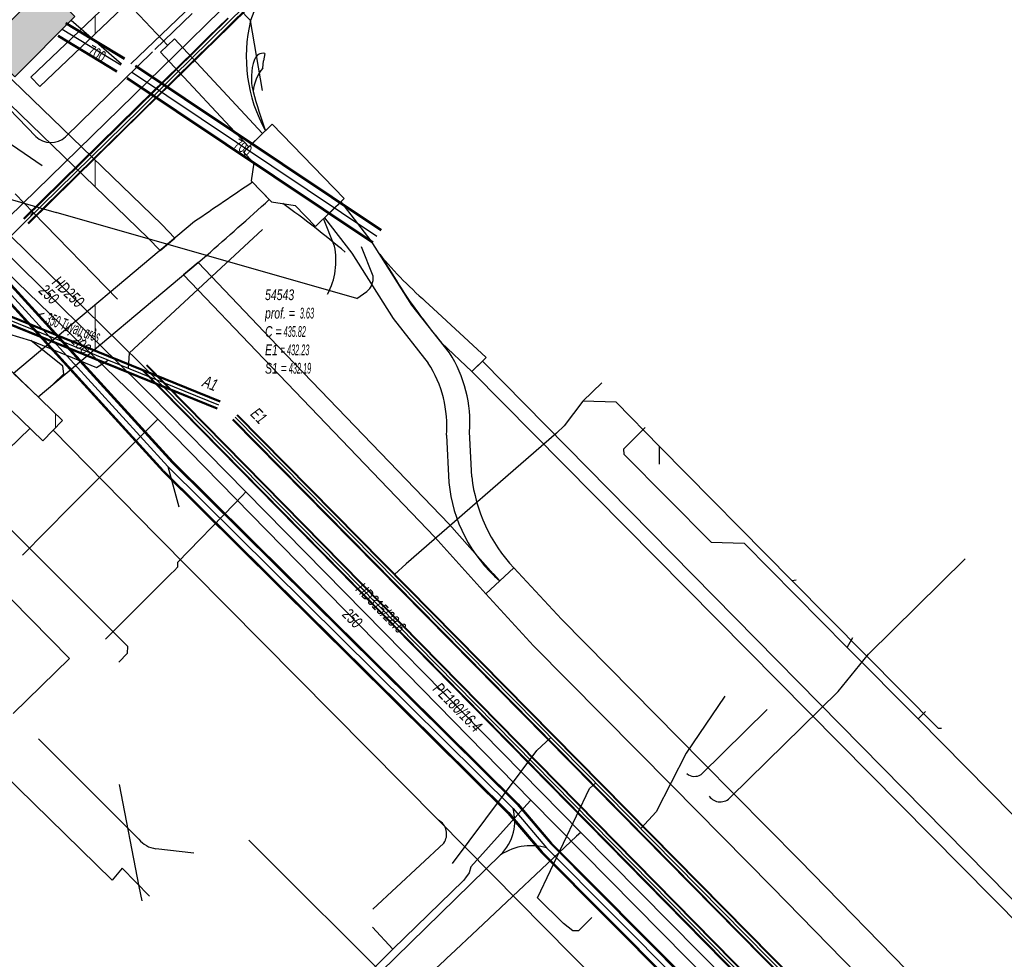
# Model space of a CAD drawing. Header units: metres. Extents: x 2695563 to 2696938, y 1260544 to 1262032.
# Tile 50 of 256: x 2695857 to 2695903, y 1261090 to 1261135. Entities that reach past the tile are written whole.
import ezdxf

# ---------------------------------------------------------------- set-up
doc = ezdxf.new("R2010")
doc.units = ezdxf.units.M
doc.header["$LTSCALE"] = 100
doc.linetypes.add('AUSGEZOGEN', pattern=[0])
for name, color, linetype in [('Eau portable_Cadastre des conduites_Conduite', 171, 'AUSGEZOGEN'), ('Eau potable_Cadastre des conduites_Conduite_Texte', 171, 'AUSGEZOGEN'), ('EU_Cadastre des conduites', 24, 'AUSGEZOGEN'), ('EU_Cadastre des conduites – Texte', 7, 'AUSGEZOGEN'), ('EU_Cadastre des conduites_Regard normalisé – Texte', 24, 'AUSGEZOGEN'), ('EU_Cadastre des conduites_Texte entrée-sortie', 24, 'AUSGEZOGEN'), ('Gaz_Cadastre des conduites_Conduite', 32, 'AUSGEZOGEN'), ('Gaz_Cadastre des conduites_Conduite_Texte', 32, 'AUSGEZOGEN'), ('Réseau électrique_Cadastre des conduite_Bord du tracé', 1, 'AUSGEZOGEN'), ('Réseau électrique_Cadastre des conduite_Tronçon de tracé', 1, 'AUSGEZOGEN'), ('Réseau électrique_Cadastre des conduites_Ouvrage_Surface-Ligne-Point', 1, 'AUSGEZOGEN'), ('TV_Cadastre des conduites_CONDUITE', 92, 'AUSGEZOGEN'), ('Télécommunications_SW_Cadastre des conduites_Bord du tracé', 94, 'AUSGEZOGEN'), ('Télécommunications_SW_Cadastre des conduites_Bord du tracé_Texte', 94, 'AUSGEZOGEN'), ('Télécommunications_SW_Cadastre des conduites_Ouvrage', 94, 'AUSGEZOGEN')]:
    doc.layers.add(name, color=color, linetype=linetype)
doc.styles.add('ARIAL', font='arial.ttf')
pattern_1 = [(0, (2703955, 1269100), (4050, 4050), [4050, -4050]), (90, (2703955, 1269100), (-4050, 4050), [4050, -4050])]
pattern_2 = [(0, (2708005, 1273150), (6075, 6075), [6075, -6075]), (90, (2708005, 1273150), (-6075, 6075), [6075, -6075])]

# ---------------------------------------------------------------- blocks, each defined once
blk = doc.blocks.new('COMPLEXOBJECT_1747')
at = {"layer": 'Réseau électrique_Cadastre des conduite_Bord du tracé', "color": 1, "linetype": 'AUSGEZOGEN', "transparency": 33554687}
blk.add_line((5867.786, 11126.301), (5866.993, 11127.119), dxfattribs=at)
blk.add_lwpolyline([(5864.277, 11125.27), (5855.779, 11118.145), (5856.93, 11117.04), (5864.834, 11123.677)], dxfattribs=at)
for centre, radius, start, end in [((6286.891, 10507.411), 748.566, 124.12053, 124.372016), ((5560.435, 11469.098), 460.407, 311.38778, 311.8793)]:
    blk.add_arc(centre, radius, start, end, dxfattribs=at)
blk = doc.blocks.new('COMPLEXOBJECT_1765')
at = {"layer": 'Réseau électrique_Cadastre des conduite_Bord du tracé', "color": 1, "linetype": 'AUSGEZOGEN', "transparency": 33554687}
for p, q in [((5872.97, 11123.734), (5873.737, 11122.522)), ((5877.962, 11118.887), (5875.281, 11121.38))]:
    blk.add_line(p, q, dxfattribs=at)
blk.add_lwpolyline([(5875.871, 11119.585), (5877.297, 11118.231), (5877.962, 11118.887)], dxfattribs=at)
for centre, radius, start, end in [((5889.103, 11137.261), 21.054, 219.9787, 228.9651), ((5896.594, 11136.886), 26.996, 212.1464, 219.8573)]:
    blk.add_arc(centre, radius, start, end, dxfattribs=at)
blk = doc.blocks.new('COMPLEXOBJECT_1863')
at = {"layer": 'Réseau électrique_Cadastre des conduite_Bord du tracé', "color": 1, "linetype": 'AUSGEZOGEN', "transparency": 33554687}
for p, q in [((5876.111, 11115.24), (5876.221, 11113.032)), ((5877.289, 11113.298), (5877.185, 11115.401)), ((5878.611, 11108.409), (5879.272, 11109.02))]:
    blk.add_line(p, q, dxfattribs=at)
blk.add_lwpolyline([(5876.242, 11119.114), (5874.481, 11121.344), (5872.568, 11124.37), (5871.155, 11126.205), (5870.38, 11125.453), (5871.655, 11123.792), (5873.599, 11120.72), (5875.252, 11118.626)], dxfattribs=at)
for centre, radius, start, end in [((5871.189, 11115.854), 6.013, 355.6751, 32.8254), ((5870.636, 11115.653), 5.491, 355.6862, 32.7841), ((5884.707, 11114.138), 7.465, 186.4587, 223.28), ((5883.112, 11113.665), 6.92, 185.2507, 229.4255)]:
    blk.add_arc(centre, radius, start, end, dxfattribs=at)
blk = doc.blocks.new('COMPLEXOBJECT_2218')
at = {"layer": 'Réseau électrique_Cadastre des conduite_Tronçon de tracé', "color": 1, "linetype": 'AUSGEZOGEN', "transparency": 33554687}
blk.add_lwpolyline([(5848.126, 11138.241), (5851.531, 11134.745), (5852.181, 11134.065), (5856.816, 11129.271)], dxfattribs=at)
blk.add_arc((5847.367, 11137.527), 1.042, 43.2315, 133.8289, dxfattribs=at)
blk = doc.blocks.new('COMPLEXOBJECT_2219')
at = {"layer": 'Réseau électrique_Cadastre des conduite_Tronçon de tracé', "color": 1, "linetype": 'AUSGEZOGEN', "transparency": 33554687}
blk.add_line((5870.85, 11124.121), (5870.336, 11125.41), dxfattribs=at)
blk.add_arc((5867.534, 11123.449), 3.383, 332.1637, 11.4622, dxfattribs=at)
blk = doc.blocks.new('COMPLEXOBJECT_2220')
at = {"layer": 'Réseau électrique_Cadastre des conduite_Tronçon de tracé', "color": 1, "linetype": 'AUSGEZOGEN', "transparency": 33554687}
blk.add_line((5871.894, 11121.657), (5872.369, 11121.994), dxfattribs=at)
blk.add_arc((5871.896, 11122.599), 0.768, 308.0137, 7.828, dxfattribs=at)
blk = doc.blocks.new('COMPLEXOBJECT_2509')
at = {"layer": 'Réseau électrique_Cadastre des conduite_Tronçon de tracé', "color": 1, "linetype": 'AUSGEZOGEN', "transparency": 33554687}
for p, q in [((5861.658, 11096.279), (5856.952, 11101)), ((5864.239, 11095.628), (5862.456, 11095.836))]:
    blk.add_line(p, q, dxfattribs=at)
blk.add_arc((5862.631, 11097.091), 1.267, 219.8532, 262.0742, dxfattribs=at)
blk = doc.blocks.new('COMPLEXOBJECT_2667')
at = {"layer": 'Réseau électrique_Cadastre des conduite_Tronçon de tracé', "color": 1, "linetype": 'AUSGEZOGEN', "transparency": 33554687}
for centre, radius, start, end in [((5867.5, 11132.743), 0.429, 80.7272, 162.2869), ((5869.37, 11132.034), 2.429, 159.7678, 195.7212)]:
    blk.add_arc(centre, radius, start, end, dxfattribs=at)
blk = doc.blocks.new('COMPLEXOBJECT_2668')
at = {"layer": 'Réseau électrique_Cadastre des conduite_Tronçon de tracé', "color": 1, "linetype": 'AUSGEZOGEN', "transparency": 33554687}
blk.add_line((5867.485, 11132.475), (5867.518, 11132.822), dxfattribs=at)
blk.add_arc((5868.962, 11131.223), 1.936, 139.7183, 175.4795, dxfattribs=at)
blk = doc.blocks.new('COMPLEXOBJECT_2671')
at = {"layer": 'Réseau électrique_Cadastre des conduite_Tronçon de tracé', "color": 1, "linetype": 'AUSGEZOGEN', "transparency": 33554687}
blk.add_line((5872.653, 11092.999), (5875.979, 11096.103), dxfattribs=at)
blk.add_arc((5875.373, 11096.528), 0.74, 324.9735, 61.0782, dxfattribs=at)
blk = doc.blocks.new('COMPLEXOBJECT_2810')
at = {"layer": 'Télécommunications_SW_Cadastre des conduites_Bord du tracé', "color": 94, "linetype": 'AUSGEZOGEN', "transparency": 33554687}
for centre, radius, start, end in [((5877.118, 11097.134), 2.194, 346.2097, 15.5436), ((5877.106, 11097.131), 2.205, 314.113, 346.3508)]:
    blk.add_arc(centre, radius, start, end, dxfattribs=at)
blk = doc.blocks.new('COMPLEXOBJECT_2811')
at = {"layer": 'Télécommunications_SW_Cadastre des conduites_Bord du tracé', "color": 94, "linetype": 'AUSGEZOGEN', "transparency": 33554687}
for centre, start, end in [((5880.08, 11093.356), 97.0938, 123.2845), ((5880.083, 11093.357), 74.1626, 97.1744)]:
    blk.add_arc(centre, 2.622, start, end, dxfattribs=at)

msp = doc.modelspace()

# ---------------------------------------------------------------- hatches: boundary and pattern name
at = {"layer": 'Réseau électrique_Cadastre des conduite_Bord du tracé', "lineweight": 18, "transparency": 33554687}
h = msp.add_hatch(dxfattribs=at)
h.set_pattern_fill('MUSTER', color=1, scale=6075, style=0, pattern_type=2)
h.set_pattern_definition(pattern_2)
h.paths.add_polyline_path([(2695857.975, 1261131.426), (2695906.206, 1261177.304), (2695905.786, 1261177.765), (2695857.561, 1261131.861)], flags=0)
h = msp.add_hatch(dxfattribs=at)
h.set_pattern_fill('MUSTER', color=1, scale=6075, style=0, pattern_type=2)
h.set_pattern_definition(pattern_2)
h.paths.add_polyline_path([(2695864.308, 1261133.654), (2695863.646, 1261133.038), (2695867.792, 1261128.582), (2695868.441, 1261129.213)], flags=0)
h = msp.add_hatch(dxfattribs=at)
h.set_pattern_fill('MUSTER', color=1, scale=6075, style=0, pattern_type=2)
h.set_pattern_definition(pattern_2)
h.paths.add_polyline_path([(2695855.442, 1261133.06), (2695854.794, 1261132.464), (2695856.054, 1261131.081), (2695863.065, 1261124.307), (2695863.626, 1261123.721), (2695864.318, 1261124.301), (2695863.703, 1261124.943), (2695856.698, 1261131.711)], flags=0)
h = msp.add_hatch(dxfattribs=at)
h.set_pattern_fill('MUSTER', color=1, scale=6075, style=0, pattern_type=2)
h.set_pattern_definition(pattern_2)
h.paths.add_polyline_path([(2695867.963, 1261126.929), (2695867.875, 1261126.87), (2695867.788, 1261126.81), (2695867.7, 1261126.751), (2695867.612, 1261126.691), (2695867.524, 1261126.632), (2695867.437, 1261126.572), (2695867.349, 1261126.513), (2695867.261, 1261126.453), (2695867.174, 1261126.393), (2695867.086, 1261126.334), (2695866.998, 1261126.274), (2695866.911, 1261126.215), (2695866.823, 1261126.155), (2695866.735, 1261126.095), (2695866.648, 1261126.036), (2695866.56, 1261125.976), (2695866.473, 1261125.917), (2695866.385, 1261125.857), (2695866.297, 1261125.797), (2695866.21, 1261125.737), (2695866.122, 1261125.678), (2695866.035, 1261125.618), (2695865.947, 1261125.558), (2695865.86, 1261125.499), (2695865.772, 1261125.439), (2695865.685, 1261125.379), (2695865.597, 1261125.319), (2695865.509, 1261125.259), (2695865.422, 1261125.2), (2695865.334, 1261125.14), (2695865.247, 1261125.08), (2695856.749, 1261117.955), (2695857.9, 1261116.85), (2695865.804, 1261123.487), (2695865.9, 1261123.571), (2695865.995, 1261123.656), (2695866.091, 1261123.74), (2695866.186, 1261123.824), (2695866.282, 1261123.909), (2695866.377, 1261123.993), (2695866.473, 1261124.077), (2695866.568, 1261124.162), (2695866.663, 1261124.246), (2695866.759, 1261124.331), (2695866.854, 1261124.415), (2695866.949, 1261124.5), (2695867.045, 1261124.584), (2695867.14, 1261124.669), (2695867.235, 1261124.754), (2695867.33, 1261124.838), (2695867.426, 1261124.923), (2695867.521, 1261125.008), (2695867.616, 1261125.092), (2695867.711, 1261125.177), (2695867.806, 1261125.262), (2695867.901, 1261125.347), (2695867.996, 1261125.431), (2695868.091, 1261125.516), (2695868.186, 1261125.601), (2695868.281, 1261125.686), (2695868.376, 1261125.771), (2695868.471, 1261125.856), (2695868.566, 1261125.941), (2695868.661, 1261126.026), (2695868.756, 1261126.111)], flags=0)
h = msp.add_hatch(dxfattribs=at)
h.set_pattern_fill('MUSTER', color=1, scale=6075, style=0, pattern_type=2)
h.set_pattern_definition(pattern_2)
h.paths.add_polyline_path([(2695880.242, 1261108.83), (2695880.137, 1261108.944), (2695880.035, 1261109.06), (2695879.934, 1261109.178), (2695879.837, 1261109.298), (2695879.742, 1261109.42), (2695879.649, 1261109.544), (2695879.559, 1261109.67), (2695879.472, 1261109.797), (2695879.387, 1261109.927), (2695879.305, 1261110.058), (2695879.226, 1261110.191), (2695879.149, 1261110.326), (2695879.076, 1261110.462), (2695879.005, 1261110.599), (2695878.937, 1261110.738), (2695878.872, 1261110.879), (2695878.81, 1261111.02), (2695878.75, 1261111.163), (2695878.694, 1261111.308), (2695878.641, 1261111.453), (2695878.591, 1261111.599), (2695878.543, 1261111.747), (2695878.499, 1261111.895), (2695878.458, 1261112.044), (2695878.42, 1261112.194), (2695878.386, 1261112.345), (2695878.354, 1261112.497), (2695878.326, 1261112.649), (2695878.3, 1261112.801), (2695878.278, 1261112.954), (2695878.259, 1261113.108), (2695878.155, 1261115.211), (2695878.163, 1261115.337), (2695878.169, 1261115.462), (2695878.172, 1261115.588), (2695878.172, 1261115.714), (2695878.17, 1261115.839), (2695878.165, 1261115.965), (2695878.157, 1261116.091), (2695878.147, 1261116.216), (2695878.134, 1261116.341), (2695878.118, 1261116.466), (2695878.1, 1261116.59), (2695878.08, 1261116.714), (2695878.056, 1261116.838), (2695878.031, 1261116.961), (2695878.002, 1261117.084), (2695877.971, 1261117.205), (2695877.938, 1261117.327), (2695877.902, 1261117.447), (2695877.863, 1261117.567), (2695877.822, 1261117.686), (2695877.779, 1261117.804), (2695877.733, 1261117.921), (2695877.684, 1261118.037), (2695877.633, 1261118.152), (2695877.58, 1261118.266), (2695877.525, 1261118.379), (2695877.467, 1261118.49), (2695877.406, 1261118.601), (2695877.344, 1261118.71), (2695877.279, 1261118.818), (2695877.212, 1261118.924), (2695875.451, 1261121.154), (2695873.538, 1261124.18), (2695872.125, 1261126.015), (2695871.35, 1261125.263), (2695872.625, 1261123.602), (2695874.569, 1261120.53), (2695876.222, 1261118.436), (2695876.283, 1261118.339), (2695876.342, 1261118.241), (2695876.399, 1261118.141), (2695876.454, 1261118.04), (2695876.507, 1261117.939), (2695876.557, 1261117.836), (2695876.606, 1261117.732), (2695876.652, 1261117.627), (2695876.696, 1261117.521), (2695876.738, 1261117.414), (2695876.778, 1261117.307), (2695876.815, 1261117.198), (2695876.85, 1261117.089), (2695876.883, 1261116.979), (2695876.914, 1261116.869), (2695876.942, 1261116.757), (2695876.968, 1261116.646), (2695876.991, 1261116.534), (2695877.012, 1261116.421), (2695877.031, 1261116.308), (2695877.048, 1261116.194), (2695877.062, 1261116.08), (2695877.073, 1261115.966), (2695877.083, 1261115.852), (2695877.09, 1261115.738), (2695877.094, 1261115.623), (2695877.096, 1261115.508), (2695877.096, 1261115.394), (2695877.093, 1261115.279), (2695877.088, 1261115.164), (2695877.081, 1261115.05), (2695877.191, 1261112.842), (2695877.209, 1261112.671), (2695877.231, 1261112.5), (2695877.257, 1261112.33), (2695877.288, 1261112.161), (2695877.323, 1261111.992), (2695877.362, 1261111.825), (2695877.405, 1261111.658), (2695877.452, 1261111.492), (2695877.503, 1261111.328), (2695877.559, 1261111.165), (2695877.618, 1261111.004), (2695877.682, 1261110.844), (2695877.749, 1261110.685), (2695877.821, 1261110.529), (2695877.896, 1261110.374), (2695877.975, 1261110.221), (2695878.058, 1261110.07), (2695878.144, 1261109.921), (2695878.234, 1261109.775), (2695878.328, 1261109.631), (2695878.426, 1261109.489), (2695878.527, 1261109.349), (2695878.631, 1261109.212), (2695878.739, 1261109.078), (2695878.85, 1261108.947), (2695878.964, 1261108.818), (2695879.081, 1261108.692), (2695879.202, 1261108.569), (2695879.325, 1261108.449), (2695879.452, 1261108.333), (2695879.581, 1261108.219)], flags=0)
h = msp.add_hatch(dxfattribs=at)
h.set_pattern_fill('MUSTER', color=1, scale=6075, style=0, pattern_type=2)
h.set_pattern_definition(pattern_2)
h.paths.add_polyline_path([(2695878.932, 1261118.697), (2695876.251, 1261121.19), (2695876.171, 1261121.26), (2695876.091, 1261121.331), (2695876.012, 1261121.402), (2695875.932, 1261121.473), (2695875.854, 1261121.545), (2695875.775, 1261121.617), (2695875.697, 1261121.689), (2695875.62, 1261121.762), (2695875.542, 1261121.836), (2695875.466, 1261121.909), (2695875.389, 1261121.983), (2695875.313, 1261122.058), (2695875.237, 1261122.133), (2695875.162, 1261122.208), (2695875.087, 1261122.284), (2695875.012, 1261122.36), (2695874.938, 1261122.436), (2695874.864, 1261122.513), (2695874.791, 1261122.59), (2695874.717, 1261122.668), (2695874.645, 1261122.745), (2695874.572, 1261122.824), (2695874.501, 1261122.902), (2695874.429, 1261122.981), (2695874.358, 1261123.061), (2695874.287, 1261123.14), (2695874.217, 1261123.22), (2695874.147, 1261123.301), (2695874.078, 1261123.381), (2695874.009, 1261123.463), (2695873.94, 1261123.544), (2695874.707, 1261122.332), (2695874.77, 1261122.233), (2695874.833, 1261122.134), (2695874.896, 1261122.036), (2695874.96, 1261121.937), (2695875.024, 1261121.839), (2695875.089, 1261121.742), (2695875.154, 1261121.644), (2695875.22, 1261121.547), (2695875.286, 1261121.45), (2695875.352, 1261121.354), (2695875.419, 1261121.257), (2695875.486, 1261121.161), (2695875.554, 1261121.066), (2695875.622, 1261120.97), (2695875.69, 1261120.875), (2695875.759, 1261120.78), (2695875.828, 1261120.686), (2695875.898, 1261120.591), (2695875.968, 1261120.498), (2695876.039, 1261120.404), (2695876.11, 1261120.311), (2695876.181, 1261120.218), (2695876.253, 1261120.125), (2695876.325, 1261120.033), (2695876.397, 1261119.941), (2695876.47, 1261119.849), (2695876.544, 1261119.757), (2695876.617, 1261119.666), (2695876.692, 1261119.576), (2695876.766, 1261119.485), (2695876.841, 1261119.395), (2695878.267, 1261118.041)], flags=0)
h = msp.add_hatch(dxfattribs=at)
h.set_pattern_fill('MUSTER', color=1, scale=6075, style=0, pattern_type=2)
h.set_pattern_definition(pattern_2)
h.paths.add_polyline_path([(2695879.276, 1261108.55), (2695879.269, 1261108.544), (2695877.196, 1261110.875), (2695869.148, 1261119.255), (2695865.412, 1261123.158), (2695864.721, 1261122.578), (2695868.498, 1261118.633), (2695876.534, 1261110.263), (2695878.92, 1261107.609), (2695879.581, 1261108.219)], flags=0)
h = msp.add_hatch(dxfattribs=at)
h.set_pattern_fill('MUSTER', color=1, scale=6075, style=0, pattern_type=2)
h.set_pattern_definition(pattern_2)
h.paths.add_polyline_path([(2695878.28, 1261118.027), (2695907.005, 1261089.008), (2695907.431, 1261089.431), (2695878.761, 1261118.529), (2695878.267, 1261118.041)], flags=0)
h = msp.add_hatch(dxfattribs=at)
h.set_pattern_fill('MUSTER', color=1, scale=6075, style=0, pattern_type=2)
h.set_pattern_definition(pattern_2)
h.paths.add_polyline_path([(2695985.218, 1261002.956), (2695985.094, 1261003.071), (2695978.282, 1261009.372), (2695967.946, 1261019.815), (2695963.449, 1261024.358), (2695960.392, 1261027.461), (2695944.602, 1261043.489), (2695937.029, 1261051.077), (2695929.306, 1261058.816), (2695925.215, 1261062.942), (2695917.343, 1261070.882), (2695914.495, 1261073.79), (2695904.951, 1261083.534), (2695893.654, 1261095.108), (2695889.103, 1261099.71), (2695882.471, 1261106.416), (2695880.242, 1261108.83), (2695878.92, 1261107.609), (2695881.169, 1261105.172), (2695887.638, 1261098.631), (2695892.37, 1261093.846), (2695903.663, 1261082.276), (2695913.168, 1261072.572), (2695916.061, 1261069.618), (2695923.708, 1261061.905), (2695928.03, 1261057.546), (2695935.572, 1261049.989), (2695943.324, 1261042.221), (2695959.072, 1261026.237), (2695962.169, 1261023.094), (2695966.788, 1261018.427), (2695977.03, 1261008.078), (2695983.856, 1261001.765), (2695983.894, 1261001.729)], flags=0)
at = {"layer": 'Réseau électrique_Cadastre des conduites_Ouvrage_Surface-Ligne-Point', "lineweight": 18, "transparency": 33554687}
h = msp.add_hatch(dxfattribs=at)
h.set_pattern_fill('MUSTER', color=1, scale=4050, style=0, pattern_type=2)
h.set_pattern_definition(pattern_1)
h.paths.add_polyline_path([(2695868.891, 1261129.65), (2695867.541, 1261128.339), (2695868.028, 1261127.837), (2695867.901, 1261126.993), (2695868.861, 1261126.004), (2695869.965, 1261125.842), (2695870.926, 1261124.852), (2695872.277, 1261126.162)], flags=0)
h = msp.add_hatch(dxfattribs=at)
h.set_pattern_fill('MUSTER', color=1, scale=4050, style=0, pattern_type=2)
h.set_pattern_definition(pattern_1)
h.paths.add_polyline_path([(2695855.518, 1261119.137), (2695854.597, 1261118.178), (2695858.126, 1261114.791), (2695859.046, 1261115.75)], flags=0)
at = {"layer": 'Télécommunications_SW_Cadastre des conduites_Ouvrage', "transparency": 33554687}
msp.add_hatch(color=7, dxfattribs=at).paths.add_polyline_path([(2695855.388, 1261133.272), (2695856.811, 1261131.867), (2695859.621, 1261134.713), (2695858.198, 1261136.119)])

# ---------------------------------------------------------------- linework, layer by layer
at = {"layer": 'Eau portable_Cadastre des conduites_Conduite', "color": 7, "linetype": 'AUSGEZOGEN', "transparency": 33554687}
msp.add_line((2695874.56, 1261090.94), (2695873.603, 1261091.965), dxfattribs=at)
for points in [[(2695855.153, 1261123.941), (2695855.384, 1261124.166), (2695856.514, 1261125.269), (2695862.399, 1261131.015), (2695864.991, 1261133.546), (2695865.821, 1261134.357), (2695873.002, 1261141.368)], [(2695855.153, 1261123.941), (2695855.871, 1261123.232), (2695862.068, 1261117.252), (2695862.298, 1261117.03)], [(2695862.298, 1261117.03), (2695863.524, 1261115.807), (2695881.033, 1261097.924), (2695904.286, 1261074.399), (2695914.709, 1261063.865)], [(2695863.524, 1261115.807), (2695863.347, 1261115.631), (2695860.923, 1261113.218), (2695860.703, 1261112.999)], [(2695860.703, 1261112.999), (2695860.593, 1261112.888), (2695859.388, 1261111.674), (2695857.16, 1261109.43)], [(2695881.033, 1261097.924), (2695880.852, 1261097.723), (2695878.217, 1261094.799), (2695878.147, 1261094.508), (2695877.975, 1261094.287)], [(2695877.975, 1261094.287), (2695877.879, 1261094.163), (2695874.56, 1261090.94), (2695869.09, 1261085.44), (2695868.087, 1261084.408)]]:
    msp.add_lwpolyline(points, dxfattribs=at)
at = {"layer": 'EU_Cadastre des conduites', "color": 24, "linetype": 'AUSGEZOGEN', "transparency": 33554687}
for p, q in [((2695848.561, 1261122.192), (2695857.544, 1261119.501)), ((2695884.365, 1261117.519), (2695883.481, 1261116.647)), ((2695883.481, 1261116.647), (2695882.599, 1261115.502)), ((2695886.411, 1261115.413), (2695885.887, 1261114.901)), ((2695887.079, 1261113.7), (2695887.079, 1261114.515)), ((2695893.491, 1261108.253), (2695893.303, 1261108.226)), ((2695896.136, 1261105.544), (2695895.885, 1261105.113)), ((2695899.568, 1261102.085), (2695899.219, 1261101.747)), ((2695862.646, 1261093.88), (2695861.724, 1261098.661)), ((2695862.784, 1261093.201), (2695862.646, 1261093.88))]:
    msp.add_line(p, q, dxfattribs=at)
at = {"layer": 'EU_Cadastre des conduites', "linetype": 'AUSGEZOGEN', "transparency": 33554687}
for p, q in [((2695866.31, 1261116.282), (2695856.407, 1261120.304)), ((2695866.319, 1261116.304), (2695856.416, 1261120.326)), ((2695866.328, 1261116.325), (2695856.425, 1261120.347)), ((2695866.442, 1261116.607), (2695856.539, 1261120.629)), ((2695866.451, 1261116.628), (2695856.548, 1261120.65)), ((2695866.46, 1261116.65), (2695856.557, 1261120.672)), ((2695922.768, 1261059.306), (2695867.025, 1261115.778)), ((2695922.782, 1261059.32), (2695867.039, 1261115.792)), ((2695922.796, 1261059.334), (2695867.053, 1261115.806)), ((2695922.982, 1261059.516), (2695867.239, 1261115.988)), ((2695922.996, 1261059.53), (2695867.253, 1261116.002)), ((2695923.01, 1261059.544), (2695867.267, 1261116.016))]:
    msp.add_line(p, q, dxfattribs=at)
at = {"layer": 'EU_Cadastre des conduites', "color": 255, "transparency": 33554687}
for p, q in [((2695866.385, 1261116.466), (2695856.482, 1261120.488)), ((2695922.889, 1261059.425), (2695867.146, 1261115.897))]:
    msp.add_line(p, q, dxfattribs=at)
at = {"layer": 'EU_Cadastre des conduites', "color": 24, "linetype": 'AUSGEZOGEN', "transparency": 33554687}
for points in [[(2695868.432, 1261124.707), (2695862.173, 1261118.903), (2695862.123, 1261118.197)], [(2695858.627, 1261117.459), (2695859.103, 1261117.941), (2695859.058, 1261118.291), (2695857.552, 1261119.501)], [(2695857.552, 1261119.501), (2695860.637, 1261118.237), (2695861.197, 1261118.573)], [(2695900.322, 1261101.294), (2695900.174, 1261101.283), (2695893.303, 1261108.226), (2695887.091, 1261114.515), (2695885.042, 1261116.601), (2695883.481, 1261116.647)], [(2695882.599, 1261115.502), (2695882.247, 1261115.15), (2695875.185, 1261109.013), (2695874.634, 1261108.525)], [(2695885.887, 1261114.901), (2695885.388, 1261114.406), (2695885.397, 1261114.16), (2695889.498, 1261110.028), (2695891.058, 1261109.985), (2695895.882, 1261105.109), (2695899.219, 1261101.747), (2695905.909, 1261094.97)], [(2695861.687, 1261104.406), (2695862.099, 1261104.818), (2695862.108, 1261105.141), (2695854.823, 1261112.413), (2695854.62, 1261112.427), (2695854.417, 1261112.234)], [(2695890.153, 1261102.8), (2695888.329, 1261100.127), (2695886.929, 1261097.385), (2695886.196, 1261096.598)], [(2695877.364, 1261094.955), (2695881.314, 1261100.261), (2695881.978, 1261100.871)], [(2695881.347, 1261093.342), (2695883.794, 1261098.481), (2695884.087, 1261098.735)], [(2695883.907, 1261092.426), (2695883.27, 1261091.793), (2695883.011, 1261091.793), (2695882.574, 1261092.138), (2695881.355, 1261093.342)]]:
    msp.add_lwpolyline(points, dxfattribs=at)
at = {"layer": 'Gaz_Cadastre des conduites_Conduite', "color": 255, "linetype": 'AUSGEZOGEN', "transparency": 33554687}
for p, q in [((2695866.923, 1261134.515), (2695873.84, 1261141.304)), ((2695866.01, 1261133.619), (2695866.923, 1261134.515)), ((2695865.359, 1261132.98), (2695865.694, 1261133.309)), ((2695865.694, 1261133.309), (2695866.01, 1261133.619)), ((2695862.675, 1261130.345), (2695865.359, 1261132.98)), ((2695857.331, 1261125.1), (2695862.675, 1261130.345)), ((2695862.892, 1261118.234), (2695913.404, 1261066.91))]:
    msp.add_line(p, q, dxfattribs=at)
at = {"layer": 'Gaz_Cadastre des conduites_Conduite', "linetype": 'AUSGEZOGEN', "transparency": 33554687}
for p, q in [((2695867.015, 1261134.421), (2695873.931, 1261141.21)), ((2695867.028, 1261134.408), (2695873.944, 1261141.196)), ((2695867.041, 1261134.395), (2695873.958, 1261141.183)), ((2695865.892, 1261133.739), (2695866.805, 1261134.635)), ((2695865.905, 1261133.726), (2695866.818, 1261134.622)), ((2695865.918, 1261133.713), (2695866.831, 1261134.609)), ((2695866.102, 1261133.525), (2695867.015, 1261134.421)), ((2695866.115, 1261133.512), (2695867.028, 1261134.408)), ((2695866.128, 1261133.499), (2695867.041, 1261134.395)), ((2695865.576, 1261133.429), (2695865.892, 1261133.739)), ((2695865.589, 1261133.416), (2695865.905, 1261133.726)), ((2695865.602, 1261133.403), (2695865.918, 1261133.713)), ((2695865.241, 1261133.1), (2695865.576, 1261133.429)), ((2695865.254, 1261133.087), (2695865.589, 1261133.416)), ((2695865.267, 1261133.074), (2695865.602, 1261133.403)), ((2695865.451, 1261132.886), (2695865.786, 1261133.215)), ((2695865.464, 1261132.873), (2695865.799, 1261133.202)), ((2695865.477, 1261132.86), (2695865.812, 1261133.189)), ((2695865.786, 1261133.215), (2695866.102, 1261133.525)), ((2695865.799, 1261133.202), (2695866.115, 1261133.512)), ((2695865.812, 1261133.189), (2695866.128, 1261133.499)), ((2695862.557, 1261130.465), (2695865.241, 1261133.1)), ((2695862.57, 1261130.452), (2695865.254, 1261133.087)), ((2695862.583, 1261130.439), (2695865.267, 1261133.074)), ((2695862.767, 1261130.251), (2695865.451, 1261132.886)), ((2695862.78, 1261130.238), (2695865.464, 1261132.873)), ((2695862.793, 1261130.225), (2695865.477, 1261132.86)), ((2695857.213, 1261125.22), (2695862.557, 1261130.465)), ((2695857.226, 1261125.207), (2695862.57, 1261130.452)), ((2695857.239, 1261125.194), (2695862.583, 1261130.439)), ((2695857.423, 1261125.006), (2695862.767, 1261130.251)), ((2695857.436, 1261124.993), (2695862.78, 1261130.238)), ((2695857.449, 1261124.98), (2695862.793, 1261130.225)), ((2695862.772, 1261118.116), (2695913.284, 1261066.791)), ((2695862.785, 1261118.129), (2695913.297, 1261066.805)), ((2695862.798, 1261118.142), (2695913.311, 1261066.818)), ((2695862.986, 1261118.326), (2695913.497, 1261067.002)), ((2695862.999, 1261118.339), (2695913.511, 1261067.015)), ((2695863.012, 1261118.352), (2695913.524, 1261067.029))]:
    msp.add_line(p, q, dxfattribs=at)
at = {"layer": 'Gaz_Cadastre des conduites_Conduite', "color": 32, "linetype": 'AUSGEZOGEN', "transparency": 33554687}
for points in [[(2695853.917, 1261127.038), (2695862.707, 1261118.416), (2695862.892, 1261118.234)], [(2695856.11, 1261123.901), (2695856.382, 1261124.168), (2695857.331, 1261125.1)], [(2695856.11, 1261123.901), (2695862.677, 1261117.454), (2695862.869, 1261117.264)], [(2695862.869, 1261117.264), (2695863.164, 1261116.965), (2695867.658, 1261112.391), (2695883.38, 1261096.413), (2695912.516, 1261066.969), (2695919.482, 1261059.862), (2695935.616, 1261043.485), (2695952.834, 1261026.129), (2695966.508, 1261012.274), (2695975.912, 1261002.87), (2695979.168, 1260999.703), (2695982.735, 1260996.409), (2695983.78, 1260995.484)], [(2695867.658, 1261112.391), (2695867.484, 1261112.212), (2695867.115, 1261111.831), (2695864.446, 1261109.084), (2695864.45, 1261108.854), (2695864.297, 1261108.702), (2695864.137, 1261108.544)], [(2695864.137, 1261108.544), (2695864.014, 1261108.421), (2695861.06, 1261105.49)], [(2695883.38, 1261096.413), (2695883.179, 1261096.231), (2695878.527, 1261091.852), (2695877.26, 1261090.66), (2695877.114, 1261090.523)], [(2695877.114, 1261090.523), (2695876.987, 1261090.404), (2695876.801, 1261090.231), (2695875.878, 1261089.369), (2695870.441, 1261083.924), (2695869.625, 1261084.662), (2695869.477, 1261084.796), (2695869.366, 1261084.897), (2695869.228, 1261085.021)]]:
    msp.add_lwpolyline(points, dxfattribs=at)
at = {"layer": 'Réseau électrique_Cadastre des conduite_Bord du tracé', "color": 1, "linetype": 'AUSGEZOGEN', "transparency": 33554687}
for points in [[(2695857.975, 1261131.426), (2695906.206, 1261177.304), (2695905.786, 1261177.765), (2695857.561, 1261131.861), (2695857.975, 1261131.426)], [(2695864.308, 1261133.654), (2695863.646, 1261133.038), (2695867.792, 1261128.582), (2695868.441, 1261129.213), (2695864.308, 1261133.654)], [(2695855.442, 1261133.06), (2695854.794, 1261132.464), (2695856.054, 1261131.081), (2695863.065, 1261124.307), (2695863.626, 1261123.721), (2695864.318, 1261124.301), (2695863.703, 1261124.943), (2695856.698, 1261131.711), (2695855.442, 1261133.06)], [(2695879.276, 1261108.55), (2695879.269, 1261108.544), (2695877.196, 1261110.875), (2695869.148, 1261119.255), (2695865.412, 1261123.158), (2695864.721, 1261122.578), (2695868.498, 1261118.633), (2695876.534, 1261110.263), (2695878.92, 1261107.609), (2695879.581, 1261108.219), (2695879.276, 1261108.55)], [(2695878.28, 1261118.027), (2695907.005, 1261089.008), (2695907.431, 1261089.431), (2695878.761, 1261118.529), (2695878.267, 1261118.041), (2695878.28, 1261118.027)]]:
    msp.add_lwpolyline(points, close=True, dxfattribs=at)
msp.add_lwpolyline([(2695904.951, 1261083.534), (2695893.654, 1261095.108), (2695889.103, 1261099.71), (2695882.471, 1261106.416), (2695880.242, 1261108.83), (2695878.92, 1261107.609), (2695881.169, 1261105.172), (2695887.638, 1261098.631), (2695892.37, 1261093.846), (2695903.663, 1261082.276)], dxfattribs=at)
at = {"layer": 'Réseau électrique_Cadastre des conduite_Tronçon de tracé', "color": 1, "linetype": 'AUSGEZOGEN', "transparency": 33554687}
for p, q in [((2695863.985, 1261133.353), (2695860.8, 1261136.743)), ((2695863.376, 1261133.154), (2695865.139, 1261134.847)), ((2695868.437, 1261131.239), (2695867.876, 1261134.514)), ((2695859.192, 1261129.057), (2695863.267, 1261133.047)), ((2695868.539, 1261132.977), (2695868.488, 1261132.632)), ((2695858.09, 1261127.7), (2695856.085, 1261129.062)), ((2695857.664, 1261125.508), (2695856.829, 1261126.377)), ((2695857.555, 1261125.362), (2695857.664, 1261125.508)), ((2695861.626, 1261121.442), (2695857.664, 1261125.508)), ((2695872.864, 1261121.467), (2695858.744, 1261125.508)), ((2695873.627, 1261122.514), (2695873.081, 1261123.891)), ((2695854.306, 1261112.284), (2695857.519, 1261115.373)), ((2695896.899, 1261104.773), (2695901.436, 1261109.252)), ((2695895.475, 1261103.031), (2695896.899, 1261104.773)), ((2695890.417, 1261098.066), (2695895.475, 1261103.031)), ((2695889.028, 1261099.13), (2695892.131, 1261102.186)), ((2695884.873, 1261088.727), (2695876.701, 1261096.985))]:
    msp.add_line(p, q, dxfattribs=at)
for points in [[(2695867.876, 1261134.514), (2695858.783, 1261143.886), (2695851.396, 1261151.468)], [(2695876.701, 1261096.985), (2695863.447, 1261110.367), (2695858.613, 1261115.299)], [(2695856.731, 1261101.994), (2695859.37, 1261104.579), (2695853.021, 1261111.013)]]:
    msp.add_lwpolyline(points, dxfattribs=at)
for centre, radius, start, end in [((2695891.061, 1261126.041), 24.685, 143.8055, 159.9249), ((2695874.875, 1261132.82), 7.201, 166.3933, 208.9047), ((2695888.142, 1261136.379), 20.798, 194.4593, 199.7854), ((2695858.502, 1261129.819), 1.028, 225.869, 312.1751), ((2695838.316, 1261083.003), 52.992, 50.0872, 54.095), ((2695888.728, 1261099.603), 0.56, 229.8002, 302.4223), ((2695889.935, 1261098.485), 0.639, 215.5046, 319.0101)]:
    msp.add_arc(centre, radius, start, end, dxfattribs=at)
at = {"layer": 'Réseau électrique_Cadastre des conduites_Ouvrage_Surface-Ligne-Point', "color": 1, "linetype": 'AUSGEZOGEN', "transparency": 33554687}
msp.add_line((2695845.142, 1261129.4), (2695858.744, 1261125.508), dxfattribs=at)
for points in [[(2695868.891, 1261129.65), (2695867.541, 1261128.339), (2695868.028, 1261127.837), (2695867.901, 1261126.993), (2695868.861, 1261126.004), (2695869.965, 1261125.842), (2695870.926, 1261124.852), (2695872.277, 1261126.162), (2695868.891, 1261129.65)], [(2695855.518, 1261119.137), (2695854.597, 1261118.178), (2695858.126, 1261114.791), (2695859.046, 1261115.75), (2695855.518, 1261119.137)]]:
    msp.add_lwpolyline(points, close=True, dxfattribs=at)
at = {"layer": 'TV_Cadastre des conduites_CONDUITE', "color": 92, "linetype": 'AUSGEZOGEN', "transparency": 33554687}
msp.add_lwpolyline([(2695863.132, 1261093.42), (2695861.842, 1261094.733), (2695861.375, 1261094.171), (2695856.215, 1261099.222)], dxfattribs=at)
at = {"layer": 'Télécommunications_SW_Cadastre des conduites_Bord du tracé', "color": 94, "linetype": 'AUSGEZOGEN', "transparency": 33554687}
for p, q in [((2695882.16, 1261151.545), (2695862.251, 1261132.488)), ((2695859.446, 1261134.535), (2695861.808, 1261132.478)), ((2695863.993, 1261113.579), (2695864.501, 1261111.697)), ((2695879.611, 1261095.358), (2695873.989, 1261089.877))]:
    msp.add_line(p, q, dxfattribs=at)
at = {"layer": 'Télécommunications_SW_Cadastre des conduites_Bord du tracé', "linetype": 'AUSGEZOGEN', "transparency": 33554687}
for p, q in [((2695859.191, 1261134.383), (2695861.945, 1261132.711)), ((2695859.206, 1261134.407), (2695861.96, 1261132.735)), ((2695859.22, 1261134.431), (2695861.974, 1261132.759)), ((2695858.828, 1261133.785), (2695861.582, 1261132.113)), ((2695858.842, 1261133.809), (2695861.596, 1261132.137)), ((2695858.857, 1261133.833), (2695861.611, 1261132.161)), ((2695862.462, 1261132.382), (2695873.989, 1261124.668)), ((2695862.478, 1261132.405), (2695874.005, 1261124.691)), ((2695862.493, 1261132.428), (2695874.02, 1261124.714)), ((2695862.088, 1261131.823), (2695873.615, 1261124.109)), ((2695862.104, 1261131.846), (2695873.631, 1261124.132)), ((2695862.073, 1261131.8), (2695873.6, 1261124.086)), ((2695864.192, 1261113.761), (2695854.337, 1261124.56)), ((2695864.215, 1261113.781), (2695854.36, 1261124.58)), ((2695864.237, 1261113.801), (2695854.384, 1261124.599)), ((2695863.749, 1261113.357), (2695853.876, 1261124.175)), ((2695863.771, 1261113.377), (2695853.9, 1261124.194)), ((2695863.794, 1261113.397), (2695853.923, 1261124.214)), ((2695864.183, 1261113.771), (2695880.4, 1261097.716)), ((2695864.204, 1261113.792), (2695880.422, 1261097.736)), ((2695864.225, 1261113.814), (2695880.444, 1261097.757)), ((2695863.761, 1261113.344), (2695879.96, 1261097.307)), ((2695863.782, 1261113.366), (2695879.982, 1261097.328)), ((2695863.803, 1261113.387), (2695880.004, 1261097.348)), ((2695880.4, 1261097.716), (2695881.968, 1261095.872)), ((2695880.422, 1261097.736), (2695881.99, 1261095.892)), ((2695880.444, 1261097.757), (2695882.012, 1261095.913)), ((2695879.96, 1261097.307), (2695881.526, 1261095.465)), ((2695879.982, 1261097.328), (2695881.548, 1261095.486)), ((2695880.004, 1261097.348), (2695881.57, 1261095.506)), ((2695881.968, 1261095.872), (2695900.302, 1261077.476)), ((2695881.99, 1261095.892), (2695900.324, 1261077.497)), ((2695882.012, 1261095.913), (2695900.345, 1261077.518)), ((2695881.526, 1261095.465), (2695899.877, 1261077.052)), ((2695881.548, 1261095.486), (2695899.898, 1261077.073)), ((2695881.57, 1261095.506), (2695899.92, 1261077.094))]:
    msp.add_line(p, q, dxfattribs=at)
at = {"layer": 'Télécommunications_SW_Cadastre des conduites_Bord du tracé', "color": 255, "transparency": 33554687}
for p, q in [((2695859.024, 1261134.108), (2695861.778, 1261132.436)), ((2695862.283, 1261132.114), (2695873.81, 1261124.4)), ((2695863.993, 1261113.579), (2695854.13, 1261124.387)), ((2695863.993, 1261113.579), (2695880.202, 1261097.532)), ((2695880.202, 1261097.532), (2695881.769, 1261095.689)), ((2695881.769, 1261095.689), (2695900.111, 1261077.285))]:
    msp.add_line(p, q, dxfattribs=at)
at = {"layer": 'Télécommunications_SW_Cadastre des conduites_Bord du tracé', "color": 94, "linetype": 'AUSGEZOGEN', "transparency": 33554687}
msp.add_lwpolyline([(2695867.797, 1261096.044), (2695869.921, 1261093.926), (2695872.754, 1261091.101), (2695873.989, 1261089.877)], dxfattribs=at)
at = {"layer": 'Télécommunications_SW_Cadastre des conduites_Ouvrage', "color": 94, "transparency": 33554687}
msp.add_lwpolyline([(2695855.388, 1261133.272), (2695856.811, 1261131.867), (2695859.621, 1261134.713), (2695858.198, 1261136.119), (2695855.388, 1261133.272)], close=True, dxfattribs=at)

# ---------------------------------------------------------------- block references
at = {"layer": 'Réseau électrique_Cadastre des conduite_Bord du tracé', "color": 1, "linetype": 'AUSGEZOGEN', "lineweight": -3, "transparency": 33554687}
for name in ['COMPLEXOBJECT_1747', 'COMPLEXOBJECT_1863', 'COMPLEXOBJECT_1765']:
    msp.add_blockref(name, (2690000.97, 1249999.81), dxfattribs=at)
at = {"layer": 'Réseau électrique_Cadastre des conduite_Tronçon de tracé', "color": 1, "linetype": 'AUSGEZOGEN', "lineweight": -3, "transparency": 33554687}
for name in ['COMPLEXOBJECT_2218', 'COMPLEXOBJECT_2667', 'COMPLEXOBJECT_2668', 'COMPLEXOBJECT_2219', 'COMPLEXOBJECT_2220', 'COMPLEXOBJECT_2509', 'COMPLEXOBJECT_2671']:
    msp.add_blockref(name, (2690000.97, 1249999.81), dxfattribs=at)
at = {"layer": 'Télécommunications_SW_Cadastre des conduites_Bord du tracé', "color": 94, "linetype": 'AUSGEZOGEN', "lineweight": -3, "transparency": 33554687}
for name in ['COMPLEXOBJECT_2810', 'COMPLEXOBJECT_2811']:
    msp.add_blockref(name, (2690000.97, 1249999.81), dxfattribs=at)

# ---------------------------------------------------------------- texts
at = {"layer": 'Eau potable_Cadastre des conduites_Conduite_Texte', "color": 7, "transparency": 33554687, "char_height": 0.55426, "width": 1.10633, "attachment_point": 5, "style": 'ARIAL'}
for s, insert, rotation in [('\\A1;{\\fArial|i1|b0;\\H0.554263;\\W0.700000;\\C7;200}\\P', (2695859.916, 1261119.321), 315.369), ('\\A1;{\\fArial|i1|b0;\\H0.554263;\\W0.700000;\\C7;250}\\P', (2695872.663, 1261106.465), 314.3943)]:
    msp.add_mtext(s, dxfattribs=dict(at, insert=insert, rotation=rotation))
at = {"layer": 'EU_Cadastre des conduites – Texte', "color": 24, "transparency": 33554687, "insert": (2695859.302, 1261120.113), "char_height": 0.55705, "width": 6, "attachment_point": 5, "rotation": 340.0281, "style": 'ARIAL'}
msp.add_mtext('\\A1;{\\fArial|b0|i1|c0|p34;\\W0.7;< \\W0.49;350 Tuyau grès}', dxfattribs=at)
at = {"layer": 'EU_Cadastre des conduites_Regard normalisé – Texte', "color": 24, "transparency": 33554687, "insert": (2695868.555, 1261121.901), "char_height": 0.50641, "width": 2.83992, "attachment_point": 1, "line_spacing_factor": 1.024096, "style": 'ARIAL'}
msp.add_mtext('\\A1;{\\fArial|b0|i1|c0|p34;\\W0.69496;54543}\\P{\\fArial|b0|i1|c0|p34;\\H0.99721x;\\W0.69496;prof. = \\W0.48647; 3.63}\\P{\\fArial|b0|i1|c0|p34;\\H0.99721x;\\W0.69496;C =\\W0.48647; 435.82}\\P{\\fArial|b0|i1|c0|p34;\\H0.99721x;\\W0.69496;E1 \\W0.48647;= 432.23}\\P{\\fArial|b0|i1|c0|p34;\\H0.99721x;\\W0.69496;S1 =\\W0.48647; 432.19}', dxfattribs=at)
at = {"layer": 'EU_Cadastre des conduites_Texte entrée-sortie', "color": 24, "transparency": 33554687, "char_height": 0.55705, "width": 0.85544, "attachment_point": 7, "style": 'ARIAL'}
for s, insert, rotation in [('\\A1;{\\fArial|i1|b0;\\H0.557054;\\W0.700000;\\C24;A1}\\P', (2695865.574, 1261117.361), 337.896), ('\\A1;{\\fArial|i1|b0;\\H0.557054;\\W0.700000;\\C24;E1}\\P', (2695867.833, 1261116.009), 314.6274)]:
    msp.add_mtext(s, dxfattribs=dict(at, insert=insert, rotation=rotation))
at = {"layer": 'Gaz_Cadastre des conduites_Conduite_Texte', "color": 32, "transparency": 33554687, "char_height": 0.55825, "attachment_point": 5, "style": 'ARIAL'}
for s, insert, width, rotation in [('\\A1;{\\fArial|i1|b0;\\H0.558250;\\W0.700000;\\C32;250}\\P', (2695858.412, 1261121.669), 1.11429, 315.9864), ('\\A1;{\\fArial|i1|b0;\\H0.558250;\\W0.700000;\\C32;HD250}\\P', (2695859.315, 1261121.785), 1.90938, 315.8226), ('\\A1;{\\fArial|i1|b0;\\H0.558250;\\W0.700000;\\C32;HD315/28.6}\\P', (2695873.995, 1261106.945), 3.12516, 314.5428), ('\\A1;{\\fArial|i1|b0;\\H0.558250;\\W0.700000;\\C32;PE180/16.4}\\P', (2695877.597, 1261102.282), 3.05768, 314.5374)]:
    msp.add_mtext(s, dxfattribs=dict(at, insert=insert, width=width, rotation=rotation))
at = {"layer": 'Télécommunications_SW_Cadastre des conduites_Bord du tracé_Texte', "color": 94, "transparency": 33554687, "char_height": 0.50638, "width": 1.28184, "attachment_point": 5, "style": 'ARIAL'}
for insert, rotation in [((2695860.602, 1261133.004), 331.3044), ((2695867.455, 1261128.603), 326.1447)]:
    msp.add_mtext('\\W0.70; 700 ', dxfattribs=dict(at, insert=insert, rotation=rotation))

doc.saveas('drawing.dxf')
